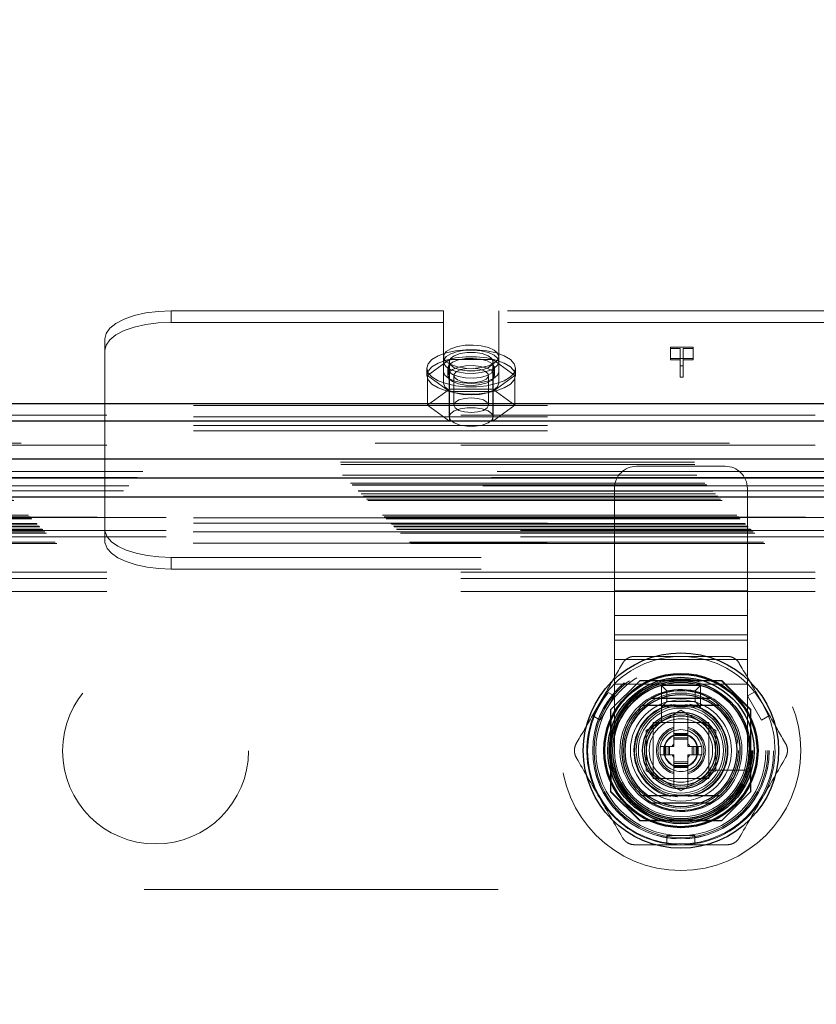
# Model space of a CAD drawing. Header units: inches. Extents: x 0.2 to 10.8, y 0.2 to 8.2.
# Tile 104 of 171: x 3.555 to 3.78, y 5.237 to 5.515. Entities that reach past the tile are written whole.
import ezdxf

# ---------------------------------------------------------------- set-up
doc = ezdxf.new("R2010")
doc.units = ezdxf.units.IN
doc.header["$MEASUREMENT"] = 0
doc.linetypes.add('HIDDEN', pattern=[0.07500000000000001, 0.05, -0.025])
doc.layers.add('DIMENSIONS', color=140, linetype='Continuous')
doc.layers.add('SLD-0', color=179, linetype='Continuous')
doc.styles.add('SLDTEXTSTYLE0', font='TXT', dxfattribs={"width": 0.7})
doc.dimstyles.new('SLDDIMSTYLE0', dxfattribs={"dimtxt": 0.0849609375, "dimasz": 0.13, "dimexe": 0, "dimexo": 0.0625, "dimgap": 0.021240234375, "dimtad": 0, "dimtih": 1, "dimtoh": 1, "dimlfac": 20, "dimrnd": 1e-09, "dimzin": 12, "dimdsep": 46, "dimtxsty": 'SLDTEXTSTYLE0', "dimsah": 1, "dimcen": 0.09, "dimadec": 0, "dimazin": 3, "dimtfac": 1, "dimtofl": 0, "dimtmove": 0, "dimatfit": 3, "dimfxl": 0, "dimfrac": 2, "dimtolj": 1, "dimtzin": 12, "dimarcsym": 0})

# ---------------------------------------------------------------- blocks, each defined once
blk = doc.blocks.new('_D_1')
at = {"layer": 'DIMENSIONS'}
for p, q in [((3.162909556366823, 5.28679914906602), (3.162909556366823, 6.135444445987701)), ((4.671676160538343, 5.286799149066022), (4.671676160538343, 6.135444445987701)), ((3.162909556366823, 6.010444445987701), (3.634826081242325, 6.010444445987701)), ((3.749958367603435, 6.01044443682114), (3.721428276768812, 6.01044443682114)), ((3.721428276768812, 6.01044443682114), (3.721428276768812, 5.875413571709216)), ((4.073106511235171, 6.01044443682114), (4.101636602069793, 6.01044443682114)), ((4.101636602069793, 6.01044443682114), (4.101636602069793, 5.875413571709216)), ((4.671676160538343, 6.010444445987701), (4.188238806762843, 6.010444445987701)), ((3.721428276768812, 5.875413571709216), (3.749958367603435, 5.875413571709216)), ((4.101636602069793, 5.875413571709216), (4.073106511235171, 5.875413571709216))]:
    blk.add_line(p, q, dxfattribs=at)
for points in [[(3.162909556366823, 6.010444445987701), (3.292909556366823, 5.990444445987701), (3.292909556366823, 6.0304444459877)], [(4.671676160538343, 6.010444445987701), (4.541676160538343, 6.0304444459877), (4.541676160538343, 5.990444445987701)]]:
    blk.add_solid(points, dxfattribs=at)
at = {"layer": 'DIMENSIONS', "char_height": 0.08333333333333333, "attachment_point": 1, "style": 'SLDTEXTSTYLE0'}
for s, insert in [('30.18', (3.749958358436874, 6.136886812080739)), ('766.5', (3.749958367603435, 5.98283588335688))]:
    blk.add_mtext(s, dxfattribs=dict(at, insert=insert))

msp = doc.modelspace()

# ---------------------------------------------------------------- linework, layer by layer
at = {"layer": 'SLD-0', "linetype": 'HIDDEN', "lineweight": 18}
for p, q in [((3.674509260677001, 5.432526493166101), (3.597621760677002, 5.432526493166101)), ((3.597621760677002, 5.429263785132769), (3.597621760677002, 5.432526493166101)), ((3.674509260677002, 5.415357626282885), (3.674509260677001, 5.432526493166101)), ((3.690134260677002, 5.415357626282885), (3.690134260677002, 5.432526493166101)), ((3.792609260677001, 5.432526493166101), (3.690134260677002, 5.432526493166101)), ((3.674509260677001, 5.429263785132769), (3.597621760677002, 5.429263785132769)), ((3.792609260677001, 5.429263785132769), (3.690134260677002, 5.429263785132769)), ((3.578871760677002, 5.405859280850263), (3.578871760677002, 5.424602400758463)), ((3.738586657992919, 5.422320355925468), (3.745015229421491, 5.422320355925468)), ((3.738586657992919, 5.421936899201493), (3.738586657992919, 5.422320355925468)), ((3.745015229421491, 5.422320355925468), (3.745015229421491, 5.421936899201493)), ((3.741327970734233, 5.421936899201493), (3.738586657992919, 5.421936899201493)), ((3.738586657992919, 5.421936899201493), (3.738586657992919, 5.418674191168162)), ((3.741327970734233, 5.417037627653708), (3.741327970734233, 5.421936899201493)), ((3.742216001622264, 5.421936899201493), (3.742216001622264, 5.417037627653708)), ((3.745015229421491, 5.421936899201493), (3.742216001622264, 5.421936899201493)), ((3.745015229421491, 5.421936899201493), (3.745015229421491, 5.418674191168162)), ((3.676172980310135, 5.418786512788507), (3.670024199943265, 5.414285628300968)), ((3.676071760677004, 5.418171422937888), (3.676071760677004, 5.402594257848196)), ((3.688470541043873, 5.418786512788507), (3.676172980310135, 5.418786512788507)), ((3.676172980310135, 5.418786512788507), (3.676172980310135, 5.410403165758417)), ((3.694619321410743, 5.414285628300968), (3.688470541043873, 5.418786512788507)), ((3.688470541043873, 5.418786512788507), (3.688470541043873, 5.410403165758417)), ((3.688571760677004, 5.402594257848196), (3.688571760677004, 5.418171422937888)), ((3.745015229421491, 5.419057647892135), (3.738586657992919, 5.419057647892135)), ((3.738586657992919, 5.418674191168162), (3.741327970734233, 5.418674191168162)), ((3.742216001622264, 5.417037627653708), (3.741327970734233, 5.417037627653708)), ((3.741327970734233, 5.417037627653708), (3.741327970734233, 5.413774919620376)), ((3.742216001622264, 5.418674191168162), (3.745015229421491, 5.418674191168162)), ((3.742216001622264, 5.417037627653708), (3.742216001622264, 5.413774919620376)), ((3.669821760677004, 5.416324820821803), (3.669821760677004, 5.41428562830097)), ((3.670024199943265, 5.414285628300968), (3.670024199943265, 5.405902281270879)), ((3.670024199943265, 5.414285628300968), (3.676172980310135, 5.40978474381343)), ((3.674509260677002, 5.415357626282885), (3.674509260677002, 5.412094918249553)), ((3.675696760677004, 5.416324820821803), (3.675696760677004, 5.41428562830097)), ((3.677424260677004, 5.414285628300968), (3.677424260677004, 5.405902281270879)), ((3.687219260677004, 5.405902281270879), (3.687219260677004, 5.414285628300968)), ((3.688470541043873, 5.40978474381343), (3.694619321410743, 5.414285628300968)), ((3.688946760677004, 5.41428562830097), (3.688946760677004, 5.416324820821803)), ((3.690134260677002, 5.415357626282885), (3.690134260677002, 5.412094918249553)), ((3.694619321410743, 5.414285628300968), (3.694619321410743, 5.405902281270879)), ((3.694821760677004, 5.41428562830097), (3.694821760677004, 5.416324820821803)), ((3.741327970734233, 5.413774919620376), (3.742216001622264, 5.413774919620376)), ((3.676172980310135, 5.410403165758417), (3.670024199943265, 5.405902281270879)), ((3.688470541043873, 5.410403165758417), (3.676172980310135, 5.410403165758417)), ((3.676172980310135, 5.40978474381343), (3.676172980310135, 5.40140139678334)), ((3.676172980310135, 5.40978474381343), (3.688470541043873, 5.40978474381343)), ((3.694619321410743, 5.405902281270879), (3.688470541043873, 5.410403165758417)), ((3.688470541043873, 5.40978474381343), (3.688470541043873, 5.40140139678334)), ((3.903871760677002, 5.405859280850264), (3.578871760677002, 5.405859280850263)), ((3.578871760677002, 5.398683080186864), (3.578871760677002, 5.405859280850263)), ((3.670024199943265, 5.405902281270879), (3.676172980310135, 5.40140139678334)), ((3.688470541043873, 5.40140139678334), (3.694619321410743, 5.405902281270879)), ((3.079421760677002, 5.403126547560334), (4.755221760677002, 5.403126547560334)), ((3.903871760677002, 5.402596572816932), (3.578871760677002, 5.402596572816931)), ((3.079421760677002, 5.401495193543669), (4.755221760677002, 5.401495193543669)), ((3.903871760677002, 5.400204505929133), (3.578871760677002, 5.400204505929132)), ((3.676172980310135, 5.40140139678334), (3.688470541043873, 5.40140139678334)), ((3.903871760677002, 5.398683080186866), (3.578871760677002, 5.398683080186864)), ((3.578871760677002, 5.37258141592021), (3.578871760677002, 5.398683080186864)), ((4.755221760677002, 5.395198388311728), (3.079421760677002, 5.395198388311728)), ((3.079421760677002, 5.394638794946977), (4.755221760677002, 5.394638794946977)), ((3.045426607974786, 5.389836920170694), (4.789209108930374, 5.389836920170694)), ((3.045490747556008, 5.389156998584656), (4.789144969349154, 5.389156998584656)), ((3.754048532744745, 5.388671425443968), (3.729048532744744, 5.388671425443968)), ((4.789625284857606, 5.387162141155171), (3.04501043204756, 5.387162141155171)), ((3.046026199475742, 5.38611580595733), (4.788609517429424, 5.38611580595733)), ((4.788018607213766, 5.385522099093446), (3.046607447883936, 5.385522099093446)), ((3.048276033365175, 5.383865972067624), (4.78635968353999, 5.383865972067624)), ((3.048764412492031, 5.383377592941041), (4.785871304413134, 5.383377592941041)), ((3.048854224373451, 5.383287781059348), (4.785781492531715, 5.383287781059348)), ((4.785643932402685, 5.383151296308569), (3.049002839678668, 5.383151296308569)), ((3.050414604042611, 5.381725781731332), (4.784223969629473, 5.381725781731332)), ((4.784174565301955, 5.381711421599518), (3.050461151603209, 5.381711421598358)), ((3.050554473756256, 5.381587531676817), (4.78408124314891, 5.381587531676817)), ((3.051274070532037, 5.380886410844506), (4.783376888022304, 5.380886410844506)), ((3.722798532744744, 5.353463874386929), (3.722798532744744, 5.382421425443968)), ((3.760298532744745, 5.353463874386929), (3.760298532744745, 5.382421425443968)), ((3.051945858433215, 5.380196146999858), (4.782689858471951, 5.380196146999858)), ((4.782407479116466, 5.379938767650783), (3.052228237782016, 5.379938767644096)), ((3.052727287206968, 5.37941471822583), (4.781908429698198, 5.37941471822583)), ((3.053165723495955, 5.378976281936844), (4.781469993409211, 5.378976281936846)), ((3.057296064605, 5.374845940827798), (4.777339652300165, 5.374845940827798)), ((3.057796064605, 5.3743459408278), (4.776839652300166, 5.3743459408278)), ((4.776725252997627, 5.374250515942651), (3.057896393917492, 5.374250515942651)), ((3.058046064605, 5.374095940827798), (4.776589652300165, 5.374095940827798)), ((3.058046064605, 5.374095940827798), (4.776589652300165, 5.374095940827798)), ((3.058296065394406, 5.373845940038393), (4.77633965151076, 5.373845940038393)), ((3.058297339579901, 5.373838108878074), (4.776352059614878, 5.373838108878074)), ((3.059671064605, 5.372470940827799), (4.774964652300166, 5.372470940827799)), ((3.059671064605, 5.372470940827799), (4.774964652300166, 5.372470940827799)), ((3.059815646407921, 5.372326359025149), (4.774820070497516, 5.372326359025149)), ((3.096209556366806, 5.374157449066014), (4.738459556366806, 5.374157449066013)), ((3.903871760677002, 5.374102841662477), (3.578871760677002, 5.374102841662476)), ((3.903871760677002, 5.372581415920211), (3.578871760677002, 5.37258141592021)), ((3.578871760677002, 5.371646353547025), (3.578871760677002, 5.37258141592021)), ((3.060373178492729, 5.371768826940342), (4.774262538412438, 5.371768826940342)), ((3.060546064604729, 5.371595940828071), (4.774089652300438, 5.371595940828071)), ((3.061355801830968, 5.3707739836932), (4.7732914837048, 5.370773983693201)), ((3.061943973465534, 5.370198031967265), (4.772691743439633, 5.370198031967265)), ((3.062407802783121, 5.369734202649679), (4.772227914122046, 5.369734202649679)), ((3.096209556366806, 5.370557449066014), (4.738459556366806, 5.370557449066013)), ((3.578871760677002, 5.367787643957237), (3.578871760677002, 5.371646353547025)), ((3.903807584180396, 5.370189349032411), (3.578935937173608, 5.37018934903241)), ((3.064862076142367, 5.367279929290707), (4.7697736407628, 5.367279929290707)), ((3.065282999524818, 5.366839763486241), (4.769342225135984, 5.366839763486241)), ((3.096209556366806, 5.368757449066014), (4.738459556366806, 5.368757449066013)), ((3.096209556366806, 5.368757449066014), (4.738459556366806, 5.368757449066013)), ((3.903807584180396, 5.366926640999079), (3.578935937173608, 5.366926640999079)), ((3.597621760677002, 5.36292031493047), (3.597621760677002, 5.359657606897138)), ((3.885121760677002, 5.362920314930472), (3.597621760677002, 5.36292031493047)), ((3.079421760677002, 5.358741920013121), (4.755221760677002, 5.358741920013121)), ((3.079421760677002, 5.358741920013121), (4.755221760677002, 5.358741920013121)), ((3.885121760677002, 5.359657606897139), (3.597621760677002, 5.359657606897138)), ((3.079421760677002, 5.356941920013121), (4.755221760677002, 5.356941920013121)), ((3.079421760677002, 5.353341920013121), (4.755221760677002, 5.353341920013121)), ((3.760298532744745, 5.353463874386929), (3.722798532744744, 5.353463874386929)), ((3.722798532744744, 5.346510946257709), (3.722798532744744, 5.353463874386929)), ((3.760298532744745, 5.353463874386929), (3.722798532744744, 5.353463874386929)), ((3.760298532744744, 5.346510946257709), (3.760298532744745, 5.353463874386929)), ((3.760298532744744, 5.346510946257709), (3.722798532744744, 5.346510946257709)), ((3.722798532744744, 5.341077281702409), (3.722798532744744, 5.346510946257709)), ((3.760298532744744, 5.341077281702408), (3.760298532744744, 5.346510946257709)), ((3.722798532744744, 5.327171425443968), (3.722798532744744, 5.341077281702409)), ((3.760298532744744, 5.341077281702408), (3.722798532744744, 5.341077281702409)), ((3.760298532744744, 5.339558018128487), (3.722798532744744, 5.339558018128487)), ((3.760298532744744, 5.327171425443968), (3.760298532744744, 5.341077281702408)), ((3.760298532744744, 5.334124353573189), (3.722798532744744, 5.334124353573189)), ((3.729909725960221, 5.328107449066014), (3.721684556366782, 5.319882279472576)), ((3.729999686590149, 5.328197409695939), (3.729909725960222, 5.328107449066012)), ((3.753009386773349, 5.328107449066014), (3.729909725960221, 5.328107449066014)), ((3.753099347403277, 5.328197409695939), (3.729999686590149, 5.328197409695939)), ((3.75057033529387, 5.328107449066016), (3.732528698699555, 5.328107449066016)), ((3.761234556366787, 5.319882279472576), (3.753009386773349, 5.328107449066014)), ((3.761324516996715, 5.3199722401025), (3.753099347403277, 5.328197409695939)), ((3.720503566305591, 5.325119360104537), (3.716566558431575, 5.318300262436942)), ((3.722719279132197, 5.323840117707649), (3.720503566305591, 5.325119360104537)), ((3.722798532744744, 5.308421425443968), (3.722798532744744, 5.327171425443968)), ((3.760298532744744, 5.327171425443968), (3.722798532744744, 5.327171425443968)), ((3.760298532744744, 5.327171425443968), (3.722798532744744, 5.327171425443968)), ((3.736037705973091, 5.324741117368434), (3.736037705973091, 5.316576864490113)), ((3.737548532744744, 5.325296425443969), (3.736048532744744, 5.326796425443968)), ((3.736048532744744, 5.326796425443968), (3.747048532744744, 5.326796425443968)), ((3.736048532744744, 5.320796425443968), (3.736048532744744, 5.326796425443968)), ((3.737548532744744, 5.322296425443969), (3.737548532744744, 5.325296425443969)), ((3.737548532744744, 5.325296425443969), (3.745548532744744, 5.325296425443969)), ((3.745548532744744, 5.325296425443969), (3.747048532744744, 5.326796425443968)), ((3.745548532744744, 5.325296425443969), (3.745548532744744, 5.322296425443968)), ((3.747048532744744, 5.326796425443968), (3.747048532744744, 5.320796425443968)), ((3.760298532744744, 5.308421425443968), (3.760298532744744, 5.327171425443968)), ((3.762595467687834, 5.325119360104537), (3.760379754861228, 5.323840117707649)), ((3.762595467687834, 5.325119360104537), (3.76653247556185, 5.318300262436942)), ((3.718782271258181, 5.317021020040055), (3.722719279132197, 5.323840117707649)), ((3.737548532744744, 5.322296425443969), (3.736048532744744, 5.320796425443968)), ((3.745548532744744, 5.322296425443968), (3.737548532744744, 5.322296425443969)), ((3.745548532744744, 5.322296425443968), (3.747048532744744, 5.320796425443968)), ((3.760379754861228, 5.323840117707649), (3.764316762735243, 5.317021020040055)), ((3.721684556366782, 5.319882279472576), (3.721684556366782, 5.296782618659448)), ((3.72177451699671, 5.3199722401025), (3.72177451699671, 5.296872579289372)), ((3.731706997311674, 5.314104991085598), (3.741549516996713, 5.31978757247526)), ((3.747048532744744, 5.320796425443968), (3.736048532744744, 5.320796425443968)), ((3.741549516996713, 5.31978757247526), (3.751392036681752, 5.314104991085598)), ((3.761234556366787, 5.296782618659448), (3.761234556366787, 5.319882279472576)), ((3.761324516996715, 5.296872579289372), (3.761324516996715, 5.3199722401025)), ((3.718782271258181, 5.317021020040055), (3.716566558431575, 5.318300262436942)), ((3.721864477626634, 5.317443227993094), (3.721864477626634, 5.29940159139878)), ((3.739581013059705, 5.318651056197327), (3.739487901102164, 5.318597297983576)), ((3.739581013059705, 5.318651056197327), (3.739581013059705, 5.313245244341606)), ((3.743518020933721, 5.318651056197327), (3.743518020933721, 5.313245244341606)), ((3.743611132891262, 5.318597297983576), (3.743518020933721, 5.318651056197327)), ((3.761234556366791, 5.29940159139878), (3.761234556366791, 5.317443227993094)), ((3.76653247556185, 5.318300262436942), (3.764316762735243, 5.317021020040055)), ((3.731706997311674, 5.302739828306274), (3.731706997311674, 5.314104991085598)), ((3.749423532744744, 5.316296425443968), (3.733673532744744, 5.316296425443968)), ((3.733673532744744, 5.316296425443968), (3.733673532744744, 5.300546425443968)), ((3.733675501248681, 5.314162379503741), (3.733675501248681, 5.302682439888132)), ((3.747289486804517, 5.316296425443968), (3.735809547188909, 5.316296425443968)), ((3.749423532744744, 5.300546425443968), (3.749423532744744, 5.316296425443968)), ((3.749423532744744, 5.302682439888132), (3.749423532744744, 5.314162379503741)), ((3.751392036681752, 5.314104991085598), (3.751392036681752, 5.302739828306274)), ((3.739581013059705, 5.313245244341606), (3.743518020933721, 5.313245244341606)), ((3.739581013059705, 5.313245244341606), (3.739581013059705, 5.312851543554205)), ((3.739581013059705, 5.312851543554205), (3.743518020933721, 5.312851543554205)), ((3.739581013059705, 5.312851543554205), (3.739581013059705, 5.312678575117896)), ((3.739581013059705, 5.312678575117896), (3.739581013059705, 5.312040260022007)), ((3.739581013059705, 5.312678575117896), (3.743518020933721, 5.312678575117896)), ((3.739581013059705, 5.312040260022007), (3.739581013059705, 5.311622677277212)), ((3.739581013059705, 5.312040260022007), (3.743518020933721, 5.312040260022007)), ((3.739581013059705, 5.311622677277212), (3.739581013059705, 5.309603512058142)), ((3.739581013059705, 5.311622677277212), (3.743518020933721, 5.311622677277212)), ((3.743518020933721, 5.313245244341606), (3.743518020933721, 5.312851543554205)), ((3.743518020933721, 5.312851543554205), (3.743518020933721, 5.312678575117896)), ((3.743518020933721, 5.312678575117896), (3.743518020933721, 5.312040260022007)), ((3.743518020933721, 5.312040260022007), (3.743518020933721, 5.311622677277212)), ((3.743518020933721, 5.311622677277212), (3.743518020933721, 5.309603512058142)), ((3.735644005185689, 5.307241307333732), (3.735644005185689, 5.309603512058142)), ((3.735644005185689, 5.309603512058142), (3.736726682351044, 5.309603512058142)), ((3.736726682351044, 5.307241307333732), (3.736726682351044, 5.309603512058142)), ((3.736726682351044, 5.309603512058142), (3.737120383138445, 5.309603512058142)), ((3.737120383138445, 5.307241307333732), (3.737120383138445, 5.309603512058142)), ((3.737120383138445, 5.309603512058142), (3.737293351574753, 5.309603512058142)), ((3.737293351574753, 5.309603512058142), (3.737931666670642, 5.309603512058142)), ((3.737293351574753, 5.307241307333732), (3.737293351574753, 5.309603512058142)), ((3.737931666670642, 5.309603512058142), (3.738349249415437, 5.309603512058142)), ((3.737931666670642, 5.307241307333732), (3.737931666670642, 5.309603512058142)), ((3.738349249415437, 5.309603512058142), (3.739581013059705, 5.309603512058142)), ((3.738349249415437, 5.307241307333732), (3.738349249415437, 5.309603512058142)), ((3.743518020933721, 5.309603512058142), (3.744749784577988, 5.309603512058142)), ((3.744749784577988, 5.309603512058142), (3.745167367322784, 5.309603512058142)), ((3.744749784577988, 5.307241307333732), (3.744749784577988, 5.309603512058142)), ((3.745167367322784, 5.307241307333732), (3.745167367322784, 5.309603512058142)), ((3.745167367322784, 5.309603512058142), (3.745805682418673, 5.309603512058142)), ((3.745805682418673, 5.307241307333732), (3.745805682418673, 5.309603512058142)), ((3.745805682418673, 5.309603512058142), (3.745978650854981, 5.309603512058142)), ((3.745978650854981, 5.307241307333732), (3.745978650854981, 5.309603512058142)), ((3.745978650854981, 5.309603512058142), (3.746372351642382, 5.309603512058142)), ((3.746372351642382, 5.307241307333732), (3.746372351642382, 5.309603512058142)), ((3.746372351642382, 5.309603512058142), (3.747455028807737, 5.309603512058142)), ((3.747455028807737, 5.307241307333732), (3.747455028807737, 5.309603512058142)), ((3.735644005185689, 5.307241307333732), (3.736726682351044, 5.307241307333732)), ((3.736726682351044, 5.307241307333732), (3.737120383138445, 5.307241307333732)), ((3.737120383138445, 5.307241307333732), (3.737293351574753, 5.307241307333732)), ((3.737293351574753, 5.307241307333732), (3.737931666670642, 5.307241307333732)), ((3.737931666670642, 5.307241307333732), (3.738349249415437, 5.307241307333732)), ((3.738349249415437, 5.307241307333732), (3.739581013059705, 5.307241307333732)), ((3.739581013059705, 5.307241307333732), (3.739581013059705, 5.305222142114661)), ((3.743518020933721, 5.307241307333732), (3.744749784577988, 5.307241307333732)), ((3.743518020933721, 5.307241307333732), (3.743518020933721, 5.305222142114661)), ((3.744749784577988, 5.307241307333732), (3.745167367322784, 5.307241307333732)), ((3.745167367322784, 5.307241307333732), (3.745805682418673, 5.307241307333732)), ((3.745805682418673, 5.307241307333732), (3.745978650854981, 5.307241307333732)), ((3.745978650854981, 5.307241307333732), (3.746372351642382, 5.307241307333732)), ((3.746372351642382, 5.307241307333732), (3.747455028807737, 5.307241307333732)), ((3.741549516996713, 5.297057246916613), (3.731706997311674, 5.302739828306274)), ((3.739581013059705, 5.305222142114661), (3.739581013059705, 5.304804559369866)), ((3.739581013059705, 5.305222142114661), (3.743518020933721, 5.305222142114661)), ((3.739581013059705, 5.304804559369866), (3.743518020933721, 5.304804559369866)), ((3.739581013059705, 5.304804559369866), (3.739581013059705, 5.304166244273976)), ((3.739581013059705, 5.304166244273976), (3.743518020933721, 5.304166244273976)), ((3.739581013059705, 5.304166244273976), (3.739581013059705, 5.303993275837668)), ((3.739581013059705, 5.303993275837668), (3.743518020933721, 5.303993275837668)), ((3.739581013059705, 5.303993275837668), (3.739581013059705, 5.303599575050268)), ((3.739581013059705, 5.303599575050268), (3.743518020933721, 5.303599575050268)), ((3.739581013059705, 5.303599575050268), (3.739581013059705, 5.298193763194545)), ((3.751392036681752, 5.302739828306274), (3.741549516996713, 5.297057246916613)), ((3.743518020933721, 5.305222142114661), (3.743518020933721, 5.304804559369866)), ((3.743518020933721, 5.304804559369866), (3.743518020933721, 5.304166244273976)), ((3.743518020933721, 5.304166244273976), (3.743518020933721, 5.303993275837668)), ((3.743518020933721, 5.303993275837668), (3.743518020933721, 5.303599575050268)), ((3.743518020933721, 5.303599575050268), (3.743518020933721, 5.298193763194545)), ((3.749703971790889, 5.302910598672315), (3.757868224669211, 5.302910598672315)), ((3.733673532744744, 5.300546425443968), (3.749423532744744, 5.300546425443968)), ((3.735809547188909, 5.300548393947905), (3.747289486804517, 5.300548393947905)), ((3.743518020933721, 5.298193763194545), (3.743611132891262, 5.298247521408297)), ((3.721684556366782, 5.296782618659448), (3.729909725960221, 5.28855744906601)), ((3.72177451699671, 5.296872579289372), (3.729999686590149, 5.288647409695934)), ((3.753009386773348, 5.28855744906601), (3.761234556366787, 5.296782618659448)), ((3.761234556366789, 5.296782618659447), (3.761324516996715, 5.296872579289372)), ((3.729999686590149, 5.288647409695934), (3.753099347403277, 5.288647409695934)), ((3.732528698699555, 5.288737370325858), (3.75057033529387, 5.288737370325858)), ((3.729909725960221, 5.28855744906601), (3.753009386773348, 5.28855744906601)), ((3.737612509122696, 5.28184760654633), (3.737612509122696, 5.284406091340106)), ((3.745486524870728, 5.284406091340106), (3.737612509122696, 5.284406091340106)), ((3.745486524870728, 5.28184760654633), (3.745486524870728, 5.284406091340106)), ((3.745486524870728, 5.28184760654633), (3.737612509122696, 5.28184760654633)), ((3.189959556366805, 5.269157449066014), (4.644709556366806, 5.269157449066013))]:
    msp.add_line(p, q, dxfattribs=at)
at = {"layer": 'SLD-0', "linetype": 'Continuous', "lineweight": 25}
for p, q in [((3.079421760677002, 5.406389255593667), (4.755221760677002, 5.406389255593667)), ((3.079421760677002, 5.401495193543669), (4.755221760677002, 5.401495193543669)), ((4.789625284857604, 5.390707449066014), (3.045010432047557, 5.390707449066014)), ((4.784174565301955, 5.385256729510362), (3.05046115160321, 5.385256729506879)), ((4.782407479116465, 5.379938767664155), (3.052228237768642, 5.379938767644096)), ((3.733336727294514, 5.323186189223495), (3.74976230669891, 5.323186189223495)), ((3.733336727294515, 5.293658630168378), (3.74976230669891, 5.293658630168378))]:
    msp.add_line(p, q, dxfattribs=at)
at = {"layer": 'SLD-0', "linetype": 'HIDDEN', "lineweight": 18, "flags": 128}
for points in [[(3.597621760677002, 5.432526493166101), (3.593963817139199, 5.43237423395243), (3.590446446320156, 5.431923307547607), (3.587204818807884, 5.431191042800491), (3.584363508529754, 5.430205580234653), (3.582031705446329, 5.429004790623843), (3.580299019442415, 5.427634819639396), (3.579232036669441, 5.426148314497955), (3.578871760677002, 5.424602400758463)], [(3.578871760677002, 5.421339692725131), (3.579232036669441, 5.422885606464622), (3.580299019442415, 5.424372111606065), (3.582031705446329, 5.425742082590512), (3.584363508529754, 5.42694287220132), (3.587204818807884, 5.427928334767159), (3.590446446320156, 5.428660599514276), (3.593963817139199, 5.429111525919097), (3.597621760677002, 5.429263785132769)], [(3.690134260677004, 5.419587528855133), (3.689787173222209, 5.420560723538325), (3.688776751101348, 5.421447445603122), (3.687192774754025, 5.422168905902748), (3.685175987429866, 5.422660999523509), (3.682905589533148, 5.42288000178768), (3.68058331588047, 5.422806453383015), (3.678415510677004, 5.42244688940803), (3.676594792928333, 5.421833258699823), (3.675282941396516, 5.421020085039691), (3.67459651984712, 5.420079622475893), (3.67459651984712, 5.419095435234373), (3.675282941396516, 5.418154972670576), (3.676594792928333, 5.417341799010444), (3.678415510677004, 5.416728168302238), (3.68058331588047, 5.416368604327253), (3.682905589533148, 5.416295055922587), (3.685175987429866, 5.416514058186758), (3.687192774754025, 5.417006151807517), (3.688776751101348, 5.417727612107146), (3.689787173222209, 5.418614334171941), (3.690134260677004, 5.419587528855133)], [(3.669821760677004, 5.416324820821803), (3.670184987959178, 5.417589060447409), (3.671253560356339, 5.418779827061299), (3.672965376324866, 5.419827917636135), (3.675220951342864, 5.42067242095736), (3.677889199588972, 5.421264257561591), (3.680815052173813, 5.421569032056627), (3.683828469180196, 5.421569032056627), (3.686754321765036, 5.421264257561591), (3.689422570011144, 5.42067242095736), (3.691678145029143, 5.419827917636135), (3.693389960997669, 5.418779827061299), (3.69445853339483, 5.417589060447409), (3.694821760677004, 5.416324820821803), (3.69445853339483, 5.415060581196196), (3.693389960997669, 5.413869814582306), (3.691678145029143, 5.41282172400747), (3.689422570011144, 5.411977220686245), (3.686754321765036, 5.411385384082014), (3.683828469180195, 5.411080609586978), (3.680815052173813, 5.411080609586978), (3.677889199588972, 5.411385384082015), (3.675220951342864, 5.411977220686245), (3.672965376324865, 5.41282172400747), (3.671253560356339, 5.413869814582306), (3.670184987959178, 5.415060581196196), (3.669821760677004, 5.416324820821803)], [(3.669821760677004, 5.41428562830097), (3.670184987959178, 5.415549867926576), (3.671253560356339, 5.416740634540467), (3.672965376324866, 5.417788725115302), (3.675220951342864, 5.418633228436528), (3.677889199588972, 5.419225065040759), (3.680815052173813, 5.419529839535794), (3.683828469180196, 5.419529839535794), (3.686754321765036, 5.419225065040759), (3.689422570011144, 5.418633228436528), (3.691678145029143, 5.417788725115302), (3.693389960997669, 5.416740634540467), (3.69445853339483, 5.415549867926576), (3.694821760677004, 5.41428562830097), (3.69445853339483, 5.413021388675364), (3.693389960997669, 5.411830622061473), (3.691678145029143, 5.410782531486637), (3.689422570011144, 5.409938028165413), (3.686754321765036, 5.409346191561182), (3.683828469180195, 5.409041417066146), (3.680815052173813, 5.409041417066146), (3.677889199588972, 5.409346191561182), (3.675220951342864, 5.409938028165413), (3.672965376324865, 5.410782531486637), (3.671253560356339, 5.411830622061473), (3.670184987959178, 5.413021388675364), (3.669821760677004, 5.41428562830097)], [(3.690134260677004, 5.418171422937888), (3.689787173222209, 5.419144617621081), (3.688776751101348, 5.420031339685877), (3.687192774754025, 5.420752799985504), (3.685175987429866, 5.421244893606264), (3.682905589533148, 5.421463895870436), (3.68058331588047, 5.421390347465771), (3.678415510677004, 5.421030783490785), (3.676594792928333, 5.420417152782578), (3.675282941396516, 5.419603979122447), (3.67459651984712, 5.418663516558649), (3.67459651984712, 5.417679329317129), (3.675282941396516, 5.416738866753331), (3.676594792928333, 5.415925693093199), (3.678415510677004, 5.415312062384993), (3.68058331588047, 5.414952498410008), (3.682905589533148, 5.414878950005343), (3.685175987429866, 5.415097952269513), (3.687192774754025, 5.415590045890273), (3.688776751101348, 5.4163115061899), (3.689787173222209, 5.417198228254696), (3.690134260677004, 5.418171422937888)], [(3.688571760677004, 5.418171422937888), (3.688194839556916, 5.419074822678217), (3.687109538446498, 5.419869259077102), (3.685446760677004, 5.420458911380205), (3.683407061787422, 5.420772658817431), (3.681236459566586, 5.420772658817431), (3.679196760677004, 5.420458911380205), (3.67753398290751, 5.419869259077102), (3.676448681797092, 5.419074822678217), (3.676071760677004, 5.418171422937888), (3.676448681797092, 5.417268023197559), (3.67753398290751, 5.416473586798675), (3.679196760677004, 5.415883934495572), (3.681236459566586, 5.415570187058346), (3.683407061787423, 5.415570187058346), (3.685446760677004, 5.415883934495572), (3.687109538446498, 5.416473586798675), (3.688194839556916, 5.417268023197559), (3.688571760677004, 5.418171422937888)], [(3.675696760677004, 5.416324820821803), (3.676055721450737, 5.417233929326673), (3.677093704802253, 5.418044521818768), (3.678698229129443, 5.418668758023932), (3.680695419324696, 5.419038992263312), (3.682868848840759, 5.419115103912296), (3.68498299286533, 5.418888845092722), (3.686808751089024, 5.418384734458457), (3.688148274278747, 5.417657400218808), (3.688856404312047, 5.416785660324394), (3.688856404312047, 5.415863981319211), (3.688148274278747, 5.414992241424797), (3.686808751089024, 5.414264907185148), (3.68498299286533, 5.413760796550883), (3.682868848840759, 5.41353453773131), (3.680695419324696, 5.413610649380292), (3.678698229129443, 5.413980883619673), (3.677093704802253, 5.414605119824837), (3.676055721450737, 5.415415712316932), (3.675696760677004, 5.416324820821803)], [(3.675696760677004, 5.41428562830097), (3.676055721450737, 5.41519473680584), (3.677093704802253, 5.416005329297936), (3.678698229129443, 5.4166295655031), (3.680695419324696, 5.41699979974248), (3.682868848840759, 5.417075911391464), (3.68498299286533, 5.416849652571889), (3.686808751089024, 5.416345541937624), (3.688148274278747, 5.415618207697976), (3.688856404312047, 5.414746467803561), (3.688856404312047, 5.413824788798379), (3.688148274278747, 5.412953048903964), (3.686808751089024, 5.412225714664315), (3.68498299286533, 5.411721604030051), (3.682868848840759, 5.411495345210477), (3.680695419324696, 5.411571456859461), (3.678698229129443, 5.41194169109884), (3.677093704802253, 5.412565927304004), (3.676055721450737, 5.4133765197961), (3.675696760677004, 5.41428562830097)], [(3.690134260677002, 5.415357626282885), (3.689751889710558, 5.414337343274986), (3.688642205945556, 5.41341693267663), (3.686913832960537, 5.412686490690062), (3.684735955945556, 5.412217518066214), (3.682321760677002, 5.412055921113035), (3.679907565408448, 5.412217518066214), (3.677729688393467, 5.412686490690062), (3.676001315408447, 5.41341693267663), (3.674891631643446, 5.414337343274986), (3.674509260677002, 5.415357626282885)], [(3.684770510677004, 5.416078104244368), (3.682961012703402, 5.416337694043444), (3.681054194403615, 5.416284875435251), (3.679340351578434, 5.415927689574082), (3.67808040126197, 5.415320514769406), (3.677466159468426, 5.414555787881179), (3.677591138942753, 5.413749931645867), (3.678436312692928, 5.413025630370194), (3.679873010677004, 5.412493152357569), (3.681682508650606, 5.412233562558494), (3.683589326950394, 5.412286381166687), (3.685303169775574, 5.412643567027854), (3.686563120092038, 5.413250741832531), (3.687177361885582, 5.414015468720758), (3.687052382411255, 5.41482132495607), (3.68620720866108, 5.415545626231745), (3.684770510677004, 5.416078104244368)], [(3.690134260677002, 5.412094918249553), (3.689751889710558, 5.411074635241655), (3.688642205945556, 5.410154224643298), (3.686913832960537, 5.40942378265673), (3.684735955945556, 5.408954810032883), (3.682321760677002, 5.408793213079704), (3.679907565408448, 5.408954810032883), (3.677729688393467, 5.40942378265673), (3.676001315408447, 5.410154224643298), (3.674891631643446, 5.411074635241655), (3.674509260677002, 5.412094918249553)], [(3.687219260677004, 5.405902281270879), (3.686846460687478, 5.406694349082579), (3.685784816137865, 5.40736583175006), (3.684195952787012, 5.407814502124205), (3.682321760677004, 5.407972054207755), (3.680447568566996, 5.407814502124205), (3.678858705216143, 5.40736583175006), (3.67779706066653, 5.406694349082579), (3.677424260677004, 5.405902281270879), (3.67779706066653, 5.405110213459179), (3.678858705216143, 5.404438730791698), (3.680447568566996, 5.403990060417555), (3.682321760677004, 5.403832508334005), (3.684195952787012, 5.403990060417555), (3.685784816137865, 5.404438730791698), (3.686846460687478, 5.405110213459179), (3.687219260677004, 5.405902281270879)], [(3.688571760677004, 5.402594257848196), (3.688194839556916, 5.403497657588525), (3.687109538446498, 5.40429209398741), (3.685446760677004, 5.404881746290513), (3.683407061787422, 5.405195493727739), (3.681236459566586, 5.405195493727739), (3.679196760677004, 5.404881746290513), (3.67753398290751, 5.40429209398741), (3.676448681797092, 5.403497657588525), (3.676071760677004, 5.402594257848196), (3.676448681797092, 5.401690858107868), (3.67753398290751, 5.400896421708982), (3.679196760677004, 5.40030676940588), (3.681236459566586, 5.399993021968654), (3.683407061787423, 5.399993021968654), (3.685446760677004, 5.40030676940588), (3.687109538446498, 5.400896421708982), (3.688194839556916, 5.401690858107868), (3.688571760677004, 5.402594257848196)], [(3.578935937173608, 5.37018934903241), (3.579544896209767, 5.368740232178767), (3.580777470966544, 5.367363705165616), (3.582591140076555, 5.366107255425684), (3.584923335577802, 5.365014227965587), (3.587693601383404, 5.364122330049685), (3.590806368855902, 5.363462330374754), (3.594154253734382, 5.363056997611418), (3.597621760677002, 5.36292031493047)], [(3.597621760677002, 5.359657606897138), (3.594154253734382, 5.359794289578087), (3.590806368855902, 5.360199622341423), (3.587693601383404, 5.360859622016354), (3.584923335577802, 5.361751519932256), (3.582591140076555, 5.362844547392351), (3.580777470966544, 5.364100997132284), (3.579544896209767, 5.365477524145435), (3.578935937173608, 5.366926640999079)], [(3.720757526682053, 5.324972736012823), (3.720466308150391, 5.324600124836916), (3.718535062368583, 5.32170981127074)], [(3.764563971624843, 5.32170981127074), (3.762632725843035, 5.324600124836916), (3.762341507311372, 5.324972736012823)], [(3.718535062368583, 5.32170981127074), (3.716997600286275, 5.318592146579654), (3.716820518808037, 5.318153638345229)], [(3.766278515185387, 5.318153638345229), (3.76610143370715, 5.318592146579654), (3.764563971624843, 5.32170981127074)], [(3.737612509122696, 5.282140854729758), (3.738080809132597, 5.282074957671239), (3.741549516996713, 5.28184760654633)], [(3.741549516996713, 5.28184760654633), (3.745018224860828, 5.282074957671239), (3.745486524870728, 5.282140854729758)]]:
    msp.add_lwpolyline(points, dxfattribs=at)
at = {"layer": 'SLD-0', "linetype": 'HIDDEN', "lineweight": 18}
for centre, radius in [((3.741549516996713, 5.308422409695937), 0.03384999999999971), ((3.593209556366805, 5.308307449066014), 0.02624999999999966), ((3.741459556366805, 5.308307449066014), 0.02625000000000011), ((3.741549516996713, 5.308422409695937), 0.02491971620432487), ((3.741549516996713, 5.308422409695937), 0.02490157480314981), ((3.741549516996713, 5.308422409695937), 0.02453610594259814), ((3.741549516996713, 5.308422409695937), 0.02401574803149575), ((3.741549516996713, 5.308422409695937), 0.02175196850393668), ((3.741549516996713, 5.308422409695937), 0.02165354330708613), ((3.741549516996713, 5.308422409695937), 0.02027559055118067), ((3.741549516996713, 5.308422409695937), 0.02005511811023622), ((3.741549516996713, 5.308422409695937), 0.01919291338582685), ((3.741549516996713, 5.308422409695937), 0.01624015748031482), ((3.741549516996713, 5.308422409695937), 0.01584645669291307), ((3.741549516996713, 5.308422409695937), 0.01584645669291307), ((3.741549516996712, 5.308422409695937), 0.01574803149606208), ((3.741549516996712, 5.308422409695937), 0.01427165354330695), ((3.741549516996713, 5.308422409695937), 0.01259842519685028), ((3.741549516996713, 5.308422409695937), 0.01200787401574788), ((3.741549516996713, 5.308422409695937), 0.01033464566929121), ((3.741549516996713, 5.308422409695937), 0.009842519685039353), ((3.741549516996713, 5.308422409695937), 0.009744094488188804), ((3.741549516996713, 5.308422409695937), 0.0089566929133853), ((3.741549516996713, 5.308422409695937), 0.005905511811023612), ((3.741549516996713, 5.308422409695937), 0.004839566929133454), ((3.741549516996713, 5.308422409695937), 0.004697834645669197)]:
    msp.add_circle(centre, radius, dxfattribs=at)
at = {"layer": 'SLD-0', "linetype": 'Continuous', "lineweight": 25}
for centre, radius in [((3.741549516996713, 5.308422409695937), 0.02755905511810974), ((3.741549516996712, 5.308422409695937), 0.02176885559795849), ((3.741549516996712, 5.308422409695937), 0.02149046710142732), ((3.741549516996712, 5.308422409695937), 0.02066929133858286), ((3.741549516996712, 5.308422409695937), 0.01968503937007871), ((3.741549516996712, 5.308422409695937), 0.01926321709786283), ((3.741549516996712, 5.308422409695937), 0.01082677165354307)]:
    msp.add_circle(centre, radius, dxfattribs=at)
at = {"layer": 'SLD-0', "linetype": 'HIDDEN', "lineweight": 18}
for centre, radius, start, end in [((3.729048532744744, 5.382421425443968), 0.006250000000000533, 90, 180), ((3.754048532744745, 5.382421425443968), 0.006250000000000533, 0, 90), ((3.741549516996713, 5.308422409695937), 0.02657480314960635, 90.00000000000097, 141.4803757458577), ((3.741549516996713, 5.308422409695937), 0.02657480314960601, 38.51962425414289, 90.00000000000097), ((3.741549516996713, 5.308422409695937), 0.01722440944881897, 108.6629248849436, 341.3370751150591), ((3.741549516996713, 5.308422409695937), 0.01722440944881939, 341.3370751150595, 108.6629248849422), ((3.741549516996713, 5.308422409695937), 0.01328740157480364, 100.9822499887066, 257.5591527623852), ((3.741549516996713, 5.308422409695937), 0.0130905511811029, 97.35284666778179, 265.552299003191), ((3.741549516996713, 5.308422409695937), 0.01309055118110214, 0, 84.24124753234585), ((3.741549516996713, 5.308422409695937), 0.01328740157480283, 0, 79.25931237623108), ((3.741549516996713, 5.308422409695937), 0.02657480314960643, 158.519624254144, 209.9999999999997), ((3.741549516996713, 5.308422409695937), 0.01038164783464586, 100.9302482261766, 101.4540927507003), ((3.741549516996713, 5.308422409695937), 0.01038164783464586, 78.5459072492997, 79.06975177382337), ((3.741549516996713, 5.308422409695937), 0.0265748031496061, 329.9999999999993, 21.48037574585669), ((3.741549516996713, 5.308422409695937), 0.01038164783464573, 138.5459072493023, 161.4540927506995), ((3.741549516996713, 5.308422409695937), 0.006889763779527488, 106.6015495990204, 253.3984504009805), ((3.741549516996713, 5.308422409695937), 0.006496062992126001, 107.639701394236, 252.3602986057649), ((3.741549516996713, 5.308422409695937), 0.006889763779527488, 286.6015495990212, 73.39845040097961), ((3.741549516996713, 5.308422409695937), 0.006496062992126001, 287.6397013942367, 72.36029860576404), ((3.741549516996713, 5.308422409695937), 0.01038164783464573, 18.54590724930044, 41.45409275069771), ((3.741548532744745, 5.308421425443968), 0.01875000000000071, 180, 0), ((3.741549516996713, 5.308422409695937), 0.002748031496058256, 135.7524990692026, 154.5451680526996), ((3.741549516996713, 5.308422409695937), 0.002748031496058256, 25.45483194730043, 44.24750093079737), ((3.741549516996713, 5.308422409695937), 0.01309055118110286, 279.036927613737, 0), ((3.741549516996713, 5.308422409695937), 0.01328740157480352, 281.9005369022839, 0), ((3.741549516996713, 5.308422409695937), 0.002748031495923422, 205.4548319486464, 224.2475009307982), ((3.741549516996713, 5.308422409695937), 0.002748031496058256, 315.7524990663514, 334.5451680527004), ((3.741549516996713, 5.308422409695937), 0.01038164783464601, 198.5459072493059, 221.4540927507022), ((3.741549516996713, 5.308422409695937), 0.01038164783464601, 318.5459072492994, 341.4540927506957), ((3.741549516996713, 5.308422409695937), 0.01038164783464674, 258.5459072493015, 259.0697517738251), ((3.741549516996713, 5.308422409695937), 0.01038164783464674, 280.9302482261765, 281.4540927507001), ((3.741549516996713, 5.308422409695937), 0.02657480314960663, 209.9999999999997, 261.4803757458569), ((3.741549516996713, 5.308422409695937), 0.0265748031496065, 278.5196242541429, 329.9999999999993)]:
    msp.add_arc(centre, radius, start, end, dxfattribs=at)
at = {"layer": 'SLD-0', "linetype": 'Continuous', "lineweight": 25}
for radius, start, end in [(0.01689435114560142, 60.9137040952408, 119.0862959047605), (0.0167322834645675, 130.119166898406, 229.8808331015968), (0.0167322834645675, 310.1191668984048, 49.88083310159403), (0.01689435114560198, 240.9137040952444, 299.0862959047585)]:
    msp.add_arc((3.741549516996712, 5.308422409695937), radius, start, end, dxfattribs=at)
at = {"layer": 'SLD-0', "linetype": 'HIDDEN', "lineweight": 18}
for points, knots in [([(3.061214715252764, 5.370916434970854), (3.065288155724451, 5.370917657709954), (3.07412341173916, 5.370920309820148), (3.087767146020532, 5.37091896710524), (3.102054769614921, 5.370918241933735), (3.116292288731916, 5.370918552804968), (3.148028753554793, 5.370918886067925), (3.214870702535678, 5.370918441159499), (3.348112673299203, 5.370918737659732), (3.586032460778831, 5.370918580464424), (3.976531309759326, 5.37091846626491), (4.349790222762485, 5.37091940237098), (4.607923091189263, 5.37091812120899), (4.685479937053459, 5.37091897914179), (4.713904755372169, 5.370917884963), (4.735128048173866, 5.370919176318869), (4.748787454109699, 5.370920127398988), (4.761469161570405, 5.370916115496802), (4.769542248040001, 5.37091257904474), (4.773353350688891, 5.370907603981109), (4.773402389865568, 5.370907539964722)], [0, 0, 0, 0, 0.007137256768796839, 0.01548064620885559, 0.02390579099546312, 0.03217123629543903, 0.04042683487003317, 0.07951265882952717, 0.1492879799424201, 0.2738860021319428, 0.4963824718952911, 0.83349833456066, 0.9278895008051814, 0.9486685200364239, 0.969389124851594, 0.977693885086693, 0.9858547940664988, 0.9933223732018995, 0.9999140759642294, 1, 1, 1, 1]), ([(3.578871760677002, 5.371646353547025), (3.578871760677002, 5.371489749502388), (3.578872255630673, 5.371338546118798), (3.578875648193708, 5.371046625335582), (3.578878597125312, 5.370906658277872), (3.578888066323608, 5.370653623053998), (3.578894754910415, 5.370537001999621), (3.578912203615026, 5.370338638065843), (3.578922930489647, 5.370255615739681), (3.578935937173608, 5.37018934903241)], [0, 0, 0, 0, 0.25, 0.25, 0.5, 0.5, 0.75, 0.75, 1, 1, 1, 1]), ([(3.725070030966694, 5.333028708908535), (3.725242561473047, 5.333327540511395), (3.725450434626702, 5.333598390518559), (3.725935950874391, 5.334084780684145), (3.726212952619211, 5.334297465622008), (3.726806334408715, 5.33464038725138), (3.72713078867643, 5.334774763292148), (3.727792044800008, 5.334951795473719), (3.728134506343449, 5.334997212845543), (3.72847957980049, 5.334997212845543)], [0, 0, 0, 0, 0.25, 0.25, 0.5, 0.5, 0.75, 0.75, 1, 1, 1, 1]), ([(3.754619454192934, 5.334997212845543), (3.754964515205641, 5.334997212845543), (3.755303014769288, 5.334952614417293), (3.755966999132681, 5.334775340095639), (3.756289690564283, 5.334641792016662), (3.756883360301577, 5.334299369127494), (3.7571619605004, 5.334085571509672), (3.757645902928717, 5.33360142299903), (3.757856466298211, 5.333327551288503), (3.758029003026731, 5.333028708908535)], [0, 0, 0, 0, 0.25, 0.25, 0.5, 0.5, 0.75, 0.75, 1, 1, 1, 1]), ([(3.736037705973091, 5.326806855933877), (3.736037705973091, 5.326806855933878), (3.736037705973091, 5.326750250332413), (3.736037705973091, 5.326536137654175), (3.736037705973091, 5.326378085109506), (3.736037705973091, 5.325993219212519), (3.736037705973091, 5.325763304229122), (3.73603770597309, 5.325272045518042), (3.736037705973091, 5.325007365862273), (3.736037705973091, 5.324741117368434)], [0, 0, 0, 0, 0.25, 0.25, 0.5, 0.5, 0.75, 0.75, 1, 1, 1, 1]), ([(3.712000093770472, 5.30645390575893), (3.711827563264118, 5.306752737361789), (3.711696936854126, 5.307068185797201), (3.711518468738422, 5.307731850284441), (3.711472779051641, 5.308078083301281), (3.71147249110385, 5.308763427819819), (3.711518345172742, 5.309111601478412), (3.711695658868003, 5.309772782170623), (3.711827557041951, 5.310092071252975), (3.712000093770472, 5.310390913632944)], [0, 0, 0, 0, 0.25, 0.25, 0.5, 0.5, 0.75, 0.75, 1, 1, 1, 1]), ([(3.771098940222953, 5.310390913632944), (3.771271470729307, 5.310092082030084), (3.771402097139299, 5.309776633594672), (3.771580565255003, 5.309112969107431), (3.771626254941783, 5.308766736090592), (3.771626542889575, 5.308081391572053), (3.771580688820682, 5.307733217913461), (3.771403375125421, 5.307072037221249), (3.771271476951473, 5.306752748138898), (3.771098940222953, 5.30645390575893)], [0, 0, 0, 0, 0.25, 0.25, 0.5, 0.5, 0.75, 0.75, 1, 1, 1, 1]), ([(3.757868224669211, 5.302910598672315), (3.758134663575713, 5.302910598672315), (3.758395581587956, 5.302910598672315), (3.758890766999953, 5.302910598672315), (3.759118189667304, 5.302910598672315), (3.759698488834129, 5.302910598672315), (3.759933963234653, 5.302910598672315), (3.759933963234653, 5.302910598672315)], [0, 0, 0, 0, 0.25, 0.25, 0.5, 0.5, 1, 1, 1, 1]), ([(3.72847957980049, 5.28184760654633), (3.728134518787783, 5.28184760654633), (3.727796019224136, 5.281892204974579), (3.727132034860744, 5.282069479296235), (3.726809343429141, 5.282203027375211), (3.726215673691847, 5.282545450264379), (3.725937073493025, 5.282759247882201), (3.725453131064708, 5.283243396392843), (3.725242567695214, 5.28351726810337), (3.725070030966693, 5.283816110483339)], [0, 0, 0, 0, 0.25, 0.25, 0.5, 0.5, 0.75, 0.75, 1, 1, 1, 1]), ([(3.758029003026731, 5.283816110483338), (3.757856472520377, 5.283517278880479), (3.757648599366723, 5.283246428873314), (3.757163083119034, 5.282760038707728), (3.756886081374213, 5.282547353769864), (3.756292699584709, 5.282204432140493), (3.755968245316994, 5.282070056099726), (3.755306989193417, 5.281893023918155), (3.754964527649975, 5.28184760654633), (3.754619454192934, 5.28184760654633)], [0, 0, 0, 0, 0.25, 0.25, 0.5, 0.5, 0.75, 0.75, 1, 1, 1, 1])]:
    msp.add_open_spline(points, degree=3, knots=knots, dxfattribs=at)
for points in [[(3.578935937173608, 5.366926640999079), (3.578892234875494, 5.367149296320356), (3.578871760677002, 5.367436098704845), (3.578871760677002, 5.367787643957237)], [(3.72847957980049, 5.334997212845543), (3.732821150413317, 5.334997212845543), (3.737175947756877, 5.334997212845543), (3.741549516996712, 5.334997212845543)], [(3.741549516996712, 5.334997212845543), (3.745923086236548, 5.334997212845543), (3.750277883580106, 5.334997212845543), (3.754619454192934, 5.334997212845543)], [(3.725070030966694, 5.333028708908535), (3.723552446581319, 5.330400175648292), (3.72203079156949, 5.327764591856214), (3.720503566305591, 5.325119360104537)], [(3.758029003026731, 5.333028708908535), (3.759546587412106, 5.330400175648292), (3.761068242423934, 5.327764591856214), (3.762595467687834, 5.325119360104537)], [(3.716566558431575, 5.318300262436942), (3.715039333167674, 5.315655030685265), (3.713517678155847, 5.313019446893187), (3.712000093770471, 5.310390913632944)], [(3.76653247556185, 5.318300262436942), (3.76805970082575, 5.315655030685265), (3.769581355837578, 5.313019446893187), (3.771098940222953, 5.310390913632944)], [(3.718535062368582, 5.295135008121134), (3.716348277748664, 5.298922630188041), (3.714170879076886, 5.302693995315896), (3.712000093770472, 5.30645390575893)], [(3.771098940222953, 5.30645390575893), (3.768928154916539, 5.302693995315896), (3.76675075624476, 5.298922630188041), (3.764563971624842, 5.295135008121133)], [(3.725070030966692, 5.283816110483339), (3.722899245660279, 5.287576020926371), (3.7207218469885, 5.291347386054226), (3.718535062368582, 5.295135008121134)], [(3.764563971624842, 5.295135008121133), (3.762377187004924, 5.291347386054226), (3.760199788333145, 5.287576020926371), (3.758029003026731, 5.283816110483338)], [(3.737612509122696, 5.28184760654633), (3.734558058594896, 5.28184760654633), (3.73151474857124, 5.28184760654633), (3.72847957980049, 5.28184760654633)], [(3.754619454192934, 5.28184760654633), (3.751584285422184, 5.28184760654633), (3.748540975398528, 5.28184760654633), (3.745486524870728, 5.28184760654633)]]:
    msp.add_open_spline(points, degree=3, dxfattribs=at)
at = {"layer": 'SLD-0', "linetype": 'Continuous', "lineweight": 25}
for points, knots in [([(3.733336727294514, 5.323186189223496), (3.733075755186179, 5.323041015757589), (3.732822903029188, 5.322886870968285), (3.732336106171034, 5.322560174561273), (3.73209926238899, 5.322384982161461), (3.731663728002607, 5.322032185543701), (3.731462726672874, 5.321852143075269), (3.731122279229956, 5.321534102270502), (3.730980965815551, 5.321395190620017), (3.730877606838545, 5.321309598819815)], [0, 0, 0, 0, 0.25, 0.25, 0.5, 0.5, 0.75, 0.75, 1, 1, 1, 1]), ([(3.74976230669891, 5.323186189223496), (3.750023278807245, 5.323041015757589), (3.750276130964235, 5.322886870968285), (3.75076292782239, 5.322560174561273), (3.750999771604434, 5.322384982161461), (3.751435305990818, 5.322032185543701), (3.75163630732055, 5.321852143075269), (3.751976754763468, 5.321534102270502), (3.752118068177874, 5.321395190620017), (3.752221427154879, 5.321309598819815)], [0, 0, 0, 0, 0.25, 0.25, 0.5, 0.5, 0.75, 0.75, 1, 1, 1, 1]), ([(3.730767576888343, 5.321217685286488), (3.730767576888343, 5.321217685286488), (3.730799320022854, 5.321217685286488), (3.730921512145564, 5.321217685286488), (3.731013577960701, 5.321217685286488), (3.731248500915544, 5.321217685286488), (3.731390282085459, 5.321217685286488), (3.731716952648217, 5.321217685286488), (3.731902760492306, 5.321217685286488), (3.732498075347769, 5.321217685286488), (3.732955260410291, 5.321217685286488), (3.733932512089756, 5.321217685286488), (3.734444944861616, 5.321217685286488), (3.735502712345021, 5.321217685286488), (3.736051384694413, 5.321217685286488), (3.737147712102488, 5.321217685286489), (3.737697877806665, 5.321217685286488), (3.739352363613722, 5.321217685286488), (3.740460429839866, 5.321217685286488), (3.742682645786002, 5.321217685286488), (3.74380180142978, 5.321217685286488), (3.746019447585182, 5.321217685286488), (3.747127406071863, 5.321217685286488), (3.748698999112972, 5.321217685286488), (3.749212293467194, 5.321217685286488), (3.750180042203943, 5.321217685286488), (3.750629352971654, 5.321217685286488), (3.751418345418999, 5.321217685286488), (3.751741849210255, 5.321217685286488), (3.752090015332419, 5.321217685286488), (3.752180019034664, 5.321217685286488), (3.752300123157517, 5.321217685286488), (3.752331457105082, 5.321217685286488), (3.752331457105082, 5.321217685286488)], [0, 0, 0, 0, 0.03124999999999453, 0.03124999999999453, 0.06249999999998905, 0.06249999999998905, 0.09374999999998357, 0.09374999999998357, 0.1249999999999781, 0.1249999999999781, 0.1874999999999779, 0.1874999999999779, 0.2499999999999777, 0.2499999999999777, 0.3124999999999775, 0.3124999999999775, 0.3749999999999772, 0.3749999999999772, 0.4999999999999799, 0.4999999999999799, 0.6249999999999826, 0.6249999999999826, 0.7499999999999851, 0.7499999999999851, 0.8124999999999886, 0.8124999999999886, 0.8749999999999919, 0.8749999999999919, 0.9374999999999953, 0.9374999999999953, 0.9687499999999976, 0.9687499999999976, 1, 1, 1, 1]), ([(3.752331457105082, 5.295627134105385), (3.752331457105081, 5.295627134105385), (3.75229971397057, 5.295627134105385), (3.75217752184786, 5.295627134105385), (3.752085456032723, 5.295627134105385), (3.751850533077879, 5.295627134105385), (3.751708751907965, 5.295627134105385), (3.751382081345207, 5.295627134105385), (3.751196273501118, 5.295627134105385), (3.750600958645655, 5.295627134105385), (3.750143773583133, 5.295627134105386), (3.749166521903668, 5.295627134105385), (3.748654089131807, 5.295627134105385), (3.747596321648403, 5.295627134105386), (3.74704764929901, 5.295627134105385), (3.745951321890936, 5.295627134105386), (3.745401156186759, 5.295627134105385), (3.743746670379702, 5.295627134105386), (3.742638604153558, 5.295627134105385), (3.740416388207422, 5.295627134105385), (3.739297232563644, 5.295627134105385), (3.737079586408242, 5.295627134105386), (3.735971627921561, 5.295627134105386), (3.734400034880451, 5.295627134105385), (3.73388674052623, 5.295627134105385), (3.732918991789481, 5.295627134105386), (3.73246968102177, 5.295627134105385), (3.731680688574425, 5.295627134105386), (3.731357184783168, 5.295627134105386), (3.731009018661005, 5.295627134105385), (3.730919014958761, 5.295627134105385), (3.730798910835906, 5.295627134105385), (3.730767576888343, 5.295627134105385), (3.730767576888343, 5.295627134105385)], [0, 0, 0, 0, 0.03125000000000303, 0.03125000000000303, 0.06250000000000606, 0.06250000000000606, 0.0937500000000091, 0.0937500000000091, 0.1250000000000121, 0.1250000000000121, 0.1875000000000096, 0.1875000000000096, 0.250000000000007, 0.250000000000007, 0.3125000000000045, 0.3125000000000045, 0.3750000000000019, 0.3750000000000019, 0.4999999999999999, 0.4999999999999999, 0.6249999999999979, 0.6249999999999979, 0.7499999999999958, 0.7499999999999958, 0.8124999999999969, 0.8124999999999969, 0.874999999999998, 0.874999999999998, 0.937499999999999, 0.937499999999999, 0.9687499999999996, 0.9687499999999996, 1, 1, 1, 1]), ([(3.730877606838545, 5.295535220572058), (3.730980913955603, 5.295449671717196), (3.731120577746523, 5.295312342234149), (3.73146153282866, 5.294993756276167), (3.731662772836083, 5.294813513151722), (3.732095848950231, 5.29446249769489), (3.732330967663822, 5.294288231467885), (3.732821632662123, 5.29395866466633), (3.733075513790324, 5.293803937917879), (3.733336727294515, 5.293658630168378)], [0, 0, 0, 0, 0.25, 0.25, 0.5, 0.5, 0.75, 0.75, 1, 1, 1, 1]), ([(3.752221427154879, 5.295535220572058), (3.752118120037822, 5.295449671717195), (3.751978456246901, 5.295312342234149), (3.751637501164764, 5.294993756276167), (3.751436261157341, 5.294813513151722), (3.751003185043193, 5.29446249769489), (3.750768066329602, 5.294288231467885), (3.750277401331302, 5.29395866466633), (3.750023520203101, 5.293803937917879), (3.749762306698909, 5.293658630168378)], [0, 0, 0, 0, 0.25, 0.25, 0.5, 0.5, 0.75, 0.75, 1, 1, 1, 1])]:
    msp.add_open_spline(points, degree=3, knots=knots, dxfattribs=at)

# ---------------------------------------------------------------- dimensions: what is measured, and where the dimension line sits
at = {"layer": 'DIMENSIONS'}
dim = msp.add_linear_dim(base=(4.671676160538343, 6.010444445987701), p1=(3.162909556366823, 5.23679914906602), p2=(4.671676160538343, 5.236799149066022), dimstyle='SLDDIMSTYLE0', dxfattribs=at)
dim.commit()
dim.dimension.update_dxf_attribs({"geometry": '_D_1', "text_midpoint": (3.911532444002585, 6.010444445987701), "dimtype": 160})

doc.saveas('drawing.dxf')
